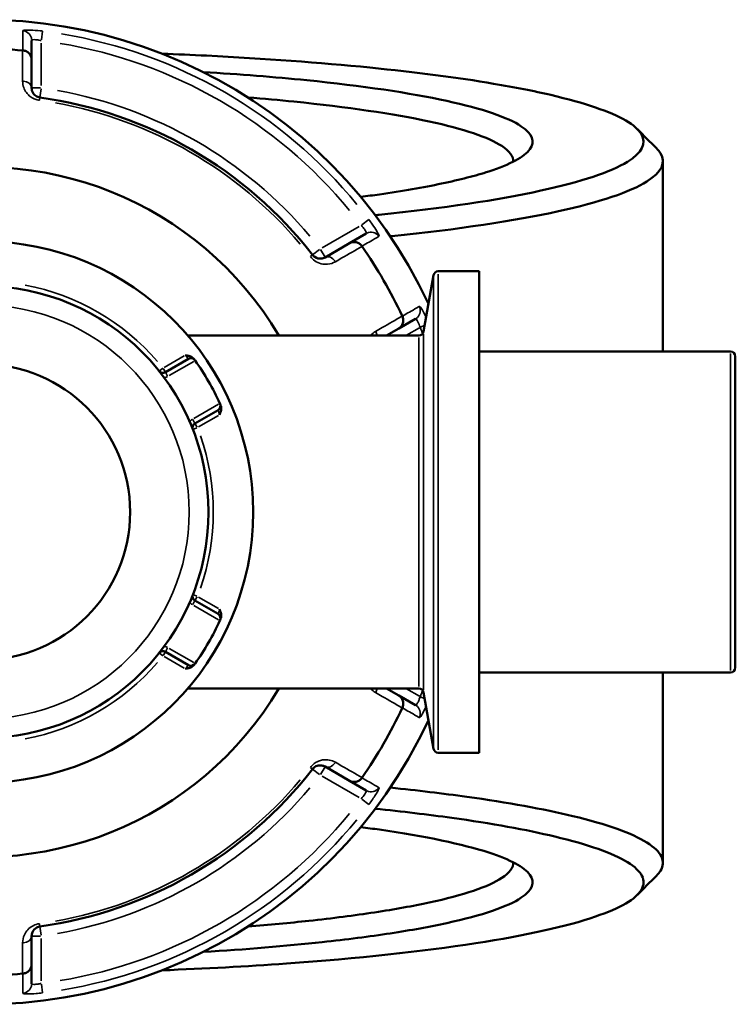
# Model space of a CAD drawing. Header units: millimetres. Extents: x 0 to 904, y 0 to 929.
# Tile 7 of 10: x 415 to 489, y 706 to 808. Entities that reach past the tile are written whole.
import ezdxf

# ---------------------------------------------------------------- set-up
doc = ezdxf.new("R2010")
doc.units = ezdxf.units.MM
doc.layers.add('Visible (ANSI)', color=7, linetype='Continuous', lineweight=50)
doc.layers.add('Visible Narrow (ANSI)', color=7, linetype='Continuous', lineweight=35)

msp = doc.modelspace()

# ---------------------------------------------------------------- linework, layer by layer
at = {"layer": 'Visible (ANSI)'}
for p, q in [((416.116, 803.792), (416.116, 805.798)), ((416.116, 800.865), (416.116, 803.792)), ((481.516, 793.279), (481.516, 773.561)), ((450.782, 785.784), (449.044, 784.781)), ((449.044, 784.781), (446.51, 783.317)), ((456.717, 775.636), (457.743, 781.46)), ((462.496, 781.873), (458.236, 781.873)), ((462.496, 781.873), (462.496, 732)), ((454.144, 775.947), (455.882, 776.951)), ((456.224, 775.223), (432.286, 775.223)), ((452.89, 775.223), (454.144, 775.947)), ((488.516, 773.561), (462.496, 773.561)), ((432.372, 772.8), (429.971, 771.413)), ((489.016, 773.061), (489.016, 740.812)), ((433.031, 766.113), (435.432, 767.499)), ((435.432, 746.373), (433.031, 747.76)), ((429.971, 742.46), (432.372, 741.073)), ((488.516, 740.312), (462.496, 740.312)), ((481.516, 740.312), (481.516, 720.594)), ((456.224, 738.649), (432.286, 738.649)), ((454.144, 737.925), (452.89, 738.649)), ((455.882, 736.922), (454.144, 737.925)), ((456.717, 738.236), (457.743, 732.413)), ((462.496, 732), (458.236, 732)), ((446.51, 730.555), (449.044, 729.092)), ((449.044, 729.092), (450.782, 728.089)), ((416.116, 710.081), (416.116, 713.008)), ((416.116, 708.074), (416.116, 710.081))]:
    msp.add_line(p, q, dxfattribs=at)
for radius in [28.05, 23.42, 15.3]:
    msp.add_circle((411.016, 756.936), radius, dxfattribs=at)
for centre, radius, start, end in [((411.016, 756.936), 51, 25.03519, 334.96481), ((411.016, 756.936), 47.999, 85.02648, 94.97352), ((411.016, 756.936), 43.35, 37.90565, 82.09435), ((411.016, 756.936), 35.749, 30.76616, 329.23384), ((411.016, 756.936), 47.999, 25.02648, 34.97352), ((458.236, 781.373), 0.5, 90, 170), ((456.224, 775.723), 0.5, 270, 350), ((488.516, 773.061), 0.5, 0, 90), ((432.622, 772.367), 0.5, 35.53316, 120), ((411.016, 756.936), 27.05, 24.56943, 35.43057), ((429.721, 771.846), 0.5, 218.5591, 300), ((435.182, 767.932), 0.5, 300, 24.46684), ((433.281, 765.68), 0.5, 120, 201.4409), ((433.281, 748.193), 0.5, 158.5591, 240), ((411.016, 756.936), 27.05, 324.56943, 335.43057), ((435.182, 745.94), 0.5, 335.53316, 60), ((429.721, 742.027), 0.5, 60, 141.4409), ((432.622, 741.506), 0.5, 240, 324.46684), ((488.516, 740.812), 0.5, 270, 0), ((456.224, 738.149), 0.5, 10, 90), ((411.016, 756.936), 47.999, 325.02648, 334.97352), ((458.236, 732.5), 0.5, 190, 270), ((411.016, 756.936), 43.35, 277.90565, 322.09435), ((411.016, 756.936), 47.999, 265.02648, 274.97352)]:
    msp.add_arc(centre, radius, start, end, dxfattribs=at)
for points in [[(415.203, 804.753), (415.195, 804.753), (415.186, 804.754), (415.178, 804.755)], [(478.871, 796.595), (479.531, 795.935), (480.191, 795.275), (480.851, 794.615)], [(450.348, 784.449), (450.343, 784.456), (450.338, 784.463), (450.333, 784.47)], [(454.52, 777.219), (454.516, 777.226), (454.513, 777.234), (454.509, 777.242)], [(433.057, 772.618), (433.048, 772.631), (433.039, 772.644), (433.029, 772.657)], [(435.637, 768.14), (435.631, 768.154), (435.624, 768.169), (435.617, 768.184)], [(435.617, 745.689), (435.624, 745.704), (435.631, 745.718), (435.637, 745.733)], [(433.029, 741.216), (433.039, 741.229), (433.048, 741.242), (433.057, 741.255)], [(454.509, 736.631), (454.513, 736.639), (454.516, 736.646), (454.52, 736.654)], [(450.333, 729.402), (450.338, 729.409), (450.343, 729.416), (450.348, 729.423)], [(480.851, 719.257), (480.191, 718.597), (479.531, 717.937), (478.871, 717.277)], [(415.178, 709.118), (415.186, 709.119), (415.195, 709.119), (415.203, 709.12)]]:
    msp.add_open_spline(points, degree=3, dxfattribs=at)
for points, knots in [([(416.116, 803.792), (416.116, 803.793), (416.116, 803.795), (416.116, 803.915), (416.093, 804.033), (416.003, 804.253), (415.937, 804.355), (415.769, 804.532), (415.668, 804.605), (415.445, 804.71), (415.326, 804.742), (415.203, 804.753)], [-0.0004764, -0.0004764, -0.0004764, -0.0004764, 0, 0, 0.03923697, 0.03923697, 0.07796289, 0.07796289, 0.11655078, 0.11655078, 0.15359492, 0.15359492, 0.15359492, 0.15359492]), ([(429.637, 804.416), (431.184, 804.355), (432.717, 804.287), (440.253, 803.912), (445.969, 803.494), (455.919, 802.499), (460.236, 801.937), (466.158, 800.939), (468.149, 800.547), (471.68, 799.724), (473.22, 799.294), (475.813, 798.408), (476.867, 797.951), (478.464, 797.02), (479.007, 796.546), (479.289, 796.069), (479.852, 795.116), (479.363, 794.151), (476.122, 792.159), (473.073, 791.142), (464.44, 789.258), (458.726, 788.403), (451.972, 787.703), (451.842, 787.689), (451.711, 787.676)], [0.2753649, 0.2753649, 0.2753649, 0.2753649, 0.3458146, 0.3458146, 0.6262452, 0.6262452, 0.8836396, 0.8836396, 1.0350481, 1.0350481, 1.1864566, 1.1864566, 1.337865, 1.337865, 1.4892735, 1.4892735, 1.4892735, 1.7920905, 1.7920905, 2.1356112, 2.1356112, 2.4982224, 2.4982224, 2.5053333, 2.5053333, 2.5053333, 2.5053333]), ([(450.204, 789.576), (450.866, 789.662), (451.513, 789.751), (454.532, 790.186), (456.693, 790.56), (460.491, 791.356), (462.128, 791.777), (465.725, 792.947), (467.166, 793.726), (467.736, 794.517), (468.305, 795.308), (468.003, 796.11), (465.45, 797.822), (462.818, 798.721), (455.303, 800.354), (450.356, 801.084), (441.279, 801.999), (437.678, 802.285), (433.898, 802.514)], [0.7578772, 0.7578772, 0.7578772, 0.7578772, 0.8058694, 0.8058694, 0.987363, 0.987363, 1.1688566, 1.1688566, 1.4715087, 1.4715087, 1.4715087, 1.7741609, 1.7741609, 2.1372829, 2.1372829, 2.5114285, 2.5114285, 2.7285952, 2.7285952, 2.7285952, 2.7285952]), ([(416.979, 799.874), (416.936, 799.88), (416.894, 799.889), (416.787, 799.918), (416.724, 799.943), (416.587, 800.012), (416.517, 800.061), (416.4, 800.163), (416.353, 800.216), (416.251, 800.353), (416.206, 800.441), (416.135, 800.64), (416.116, 800.753), (416.116, 800.865)], [0, 0, 0, 0, 0.02585168, 0.02585168, 0.06721438, 0.06721438, 0.12305037, 0.12305037, 0.17415567, 0.17415567, 0.25081718, 0.25081718, 0.34541583, 0.34541583, 0.34541583, 0.34541583]), ([(438.529, 799.878), (440.169, 799.747), (441.761, 799.603), (448.827, 798.892), (453.604, 798.191), (460.887, 796.618), (463.453, 795.752), (465.642, 794.319), (466.04, 793.773), (466.014, 793.228)], [-2.6151899, -2.6151899, -2.6151899, -2.6151899, -2.5114285, -2.5114285, -2.1372829, -2.1372829, -1.7741609, -1.7741609, -1.5591768, -1.5591768, -1.5591768, -1.5591768]), ([(453.275, 785.488), (453.331, 785.493), (453.386, 785.499), (460.268, 786.214), (466.144, 787.096), (474.998, 789.038), (478.112, 790.086), (481.392, 792.137), (481.866, 793.13), (481.259, 794.11), (481.155, 794.279), (481.019, 794.447), (480.851, 794.615)], [-2.5011535, -2.5011535, -2.5011535, -2.5011535, -2.4982224, -2.4982224, -2.1356112, -2.1356112, -1.7920905, -1.7920905, -1.4892735, -1.4892735, -1.4892735, -1.437135, -1.437135, -1.437135, -1.437135]), ([(449.044, 784.781), (449.046, 784.782), (449.047, 784.782), (449.151, 784.842), (449.265, 784.881), (449.501, 784.913), (449.622, 784.908), (449.859, 784.85), (449.973, 784.799), (450.176, 784.658), (450.263, 784.571), (450.333, 784.47)], [-0.15371258, -0.15371258, -0.15371258, -0.15371258, -0.15323745, -0.15323745, -0.11409175, -0.11409175, -0.07545624, -0.07545624, -0.03695797, -0.03695797, 0, 0, 0, 0]), ([(446.51, 783.317), (446.389, 783.248), (446.254, 783.202), (445.899, 783.168), (445.661, 783.21), (445.362, 783.415), (445.285, 783.487), (445.22, 783.569)], [0, 0, 0, 0, 0.11734182, 0.11734182, 0.28278882, 0.28278882, 0.34541683, 0.34541683, 0.34541683, 0.34541683]), ([(454.52, 777.219), (454.572, 777.107), (454.604, 776.988), (454.625, 776.742), (454.612, 776.618), (454.543, 776.384), (454.487, 776.276), (454.341, 776.088), (454.251, 776.009), (454.147, 775.949), (454.146, 775.948), (454.144, 775.947)], [-0.15359506, -0.15359506, -0.15359506, -0.15359506, -0.11655085, -0.11655085, -0.07796276, -0.07796276, -0.03923705, -0.03923705, 0, 0, 0.00047625, 0.00047625, 0.00047625, 0.00047625]), ([(432.022, 773.175), (432.023, 773.174), (432.025, 773.174), (432.157, 773.156), (432.289, 773.136), (432.524, 773.072), (432.643, 773.027), (432.838, 772.898), (432.902, 772.834), (432.949, 772.769)], [-0.000495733, -0.000495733, -0.000495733, -0.000495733, 0, 0, 0.039349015, 0.039349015, 0.072108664, 0.072108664, 0.097497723, 0.097497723, 0.097497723, 0.097497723]), ([(433.029, 772.657), (433.029, 772.657), (433.025, 772.662), (433.006, 772.689), (432.985, 772.719), (432.953, 772.763), (432.951, 772.766), (432.949, 772.769)], [0.631217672, 0.631217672, 0.631217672, 0.631217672, 0.650606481, 0.650606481, 0.681628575, 0.681628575, 0.683597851, 0.683597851, 0.683597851, 0.683597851]), ([(435.694, 768.015), (435.678, 768.05), (435.665, 768.079), (435.643, 768.126), (435.637, 768.14), (435.637, 768.14)], [0.578837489, 0.578837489, 0.578837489, 0.578837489, 0.601909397, 0.601909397, 0.631217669, 0.631217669, 0.631217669, 0.631217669]), ([(435.694, 768.015), (435.727, 767.941), (435.75, 767.854), (435.765, 767.62), (435.744, 767.494), (435.682, 767.259), (435.633, 767.134), (435.583, 767.011), (435.582, 767.01), (435.582, 767.008)], [0, 0, 0, 0, 0.024182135, 0.024182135, 0.055384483, 0.055384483, 0.092862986, 0.092862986, 0.093335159, 0.093335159, 0.093335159, 0.093335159]), ([(435.582, 746.864), (435.582, 746.863), (435.583, 746.861), (435.633, 746.738), (435.682, 746.614), (435.744, 746.378), (435.765, 746.252), (435.75, 746.019), (435.727, 745.932), (435.694, 745.858)], [-0.000495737, -0.000495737, -0.000495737, -0.000495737, 0, 0, 0.03934897, 0.03934897, 0.07210856, 0.07210856, 0.097497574, 0.097497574, 0.097497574, 0.097497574]), ([(435.637, 745.733), (435.637, 745.733), (435.64, 745.739), (435.654, 745.769), (435.669, 745.803), (435.691, 745.852), (435.692, 745.855), (435.694, 745.858)], [1.262435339, 1.262435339, 1.262435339, 1.262435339, 1.281821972, 1.281821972, 1.312840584, 1.312840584, 1.314815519, 1.314815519, 1.314815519, 1.314815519]), ([(432.949, 741.104), (432.902, 741.039), (432.838, 740.975), (432.643, 740.845), (432.524, 740.801), (432.289, 740.736), (432.157, 740.717), (432.025, 740.699), (432.023, 740.698), (432.022, 740.698)], [0, 0, 0, 0, 0.024182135, 0.024182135, 0.055384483, 0.055384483, 0.092862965, 0.092862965, 0.093335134, 0.093335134, 0.093335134, 0.093335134]), ([(432.949, 741.104), (432.972, 741.136), (432.99, 741.162), (433.02, 741.204), (433.029, 741.216), (433.029, 741.216)], [0.26075738, 0.26075738, 0.26075738, 0.26075738, 0.283829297, 0.283829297, 0.313137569, 0.313137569, 0.313137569, 0.313137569]), ([(454.144, 737.925), (454.146, 737.925), (454.147, 737.924), (454.251, 737.863), (454.341, 737.784), (454.487, 737.596), (454.543, 737.489), (454.612, 737.255), (454.625, 737.13), (454.604, 736.885), (454.572, 736.766), (454.52, 736.654)], [-0.15371258, -0.15371258, -0.15371258, -0.15371258, -0.15323743, -0.15323743, -0.11409174, -0.11409174, -0.0754562, -0.0754562, -0.03695796, -0.03695796, 0, 0, 0, 0]), ([(445.22, 730.304), (445.247, 730.338), (445.276, 730.37), (445.355, 730.448), (445.407, 730.49), (445.536, 730.574), (445.612, 730.611), (445.759, 730.66), (445.83, 730.675), (446.001, 730.695), (446.1, 730.69), (446.307, 730.651), (446.413, 730.611), (446.51, 730.555)], [0, 0, 0, 0, 0.02585168, 0.02585168, 0.06721438, 0.06721438, 0.12288915, 0.12288915, 0.17445287, 0.17445287, 0.25141662, 0.25141662, 0.34541603, 0.34541603, 0.34541603, 0.34541603]), ([(450.333, 729.402), (450.263, 729.301), (450.176, 729.214), (449.973, 729.073), (449.859, 729.022), (449.622, 728.965), (449.501, 728.959), (449.265, 728.992), (449.151, 729.031), (449.047, 729.09), (449.046, 729.091), (449.044, 729.092)], [-0.15359504, -0.15359504, -0.15359504, -0.15359504, -0.11655084, -0.11655084, -0.07796278, -0.07796278, -0.03923704, -0.03923704, 0, 0, 0.00047627, 0.00047627, 0.00047627, 0.00047627]), ([(480.85, 719.257), (481.018, 719.425), (481.155, 719.594), (481.259, 719.762), (481.563, 720.253), (481.598, 720.746), (481.128, 721.728), (480.624, 722.216), (479.087, 723.177), (478.054, 723.65), (475.483, 724.567), (473.945, 725.013), (469.157, 726.165), (465.459, 726.837), (458.735, 727.776), (456.083, 728.095), (453.275, 728.385)], [1.437135, 1.437135, 1.437135, 1.437135, 1.4892735, 1.4892735, 1.4892735, 1.640682, 1.640682, 1.7920905, 1.7920905, 1.9434989, 1.9434989, 2.0949074, 2.0949074, 2.3523018, 2.3523018, 2.5011535, 2.5011535, 2.5011535, 2.5011535]), ([(451.711, 726.196), (454.521, 725.909), (457.173, 725.593), (463.775, 724.673), (467.375, 724.021), (472.048, 722.904), (473.552, 722.471), (476.071, 721.581), (477.086, 721.122), (478.604, 720.189), (479.107, 719.714), (479.591, 718.76), (479.57, 718.28), (479.289, 717.803), (478.725, 716.85), (477.11, 715.908), (471.568, 714.014), (467.354, 713.077), (456.578, 711.407), (449.893, 710.69), (438.4, 709.867), (434.081, 709.631), (429.636, 709.457)], [-2.5053333, -2.5053333, -2.5053333, -2.5053333, -2.3523018, -2.3523018, -2.0949074, -2.0949074, -1.9434989, -1.9434989, -1.7920905, -1.7920905, -1.640682, -1.640682, -1.4892735, -1.4892735, -1.4892735, -1.1864566, -1.1864566, -0.842243, -0.842243, -0.4777172, -0.4777172, -0.2753649, -0.2753649, -0.2753649, -0.2753649]), ([(433.9, 711.359), (438.292, 711.625), (442.441, 711.968), (448.746, 712.652), (451.109, 712.957), (455.432, 713.617), (457.39, 713.972), (460.968, 714.75), (462.553, 715.175), (465.143, 716.059), (466.146, 716.517), (468.003, 717.762), (468.305, 718.565), (467.736, 719.356), (467.166, 720.147), (465.725, 720.925), (460.78, 722.534), (456.92, 723.343), (451.513, 724.121), (450.866, 724.21), (450.204, 724.297)], [-2.7285952, -2.7285952, -2.7285952, -2.7285952, -2.476217, -2.476217, -2.30675, -2.30675, -2.1372829, -2.1372829, -1.9557219, -1.9557219, -1.7741609, -1.7741609, -1.4715087, -1.4715087, -1.4715087, -1.1688566, -1.1688566, -0.8058694, -0.8058694, -0.7578772, -0.7578772, -0.7578772, -0.7578772]), ([(466.014, 720.645), (466.04, 720.1), (465.642, 719.554), (464.141, 718.571), (463.158, 718.129), (460.634, 717.277), (459.093, 716.867), (455.626, 716.118), (453.732, 715.777), (449.557, 715.142), (447.277, 714.849), (442.836, 714.368), (440.726, 714.171), (438.529, 713.995)], [1.5591768, 1.5591768, 1.5591768, 1.5591768, 1.7741609, 1.7741609, 1.9557219, 1.9557219, 2.1372829, 2.1372829, 2.30675, 2.30675, 2.476217, 2.476217, 2.6151899, 2.6151899, 2.6151899, 2.6151899]), ([(416.116, 713.008), (416.116, 713.146), (416.145, 713.287), (416.289, 713.604), (416.435, 713.781), (416.754, 713.946), (416.865, 713.982), (416.979, 713.998)], [0, 0, 0, 0, 0.11734182, 0.11734182, 0.27620858, 0.27620858, 0.34541645, 0.34541645, 0.34541645, 0.34541645]), ([(416.116, 710.081), (416.116, 710.079), (416.116, 710.078), (416.116, 709.958), (416.093, 709.84), (416.003, 709.619), (415.937, 709.517), (415.769, 709.341), (415.668, 709.267), (415.445, 709.162), (415.326, 709.13), (415.203, 709.12)], [-0.15371258, -0.15371258, -0.15371258, -0.15371258, -0.15323729, -0.15323729, -0.11409168, -0.11409168, -0.07545593, -0.07545593, -0.03695789, -0.03695789, 0, 0, 0, 0])]:
    msp.add_open_spline(points, degree=3, knots=knots, dxfattribs=at)
at = {"layer": 'Visible Narrow (ANSI)'}
for p, q in [((417.126, 805.839), (417.239, 806.745)), ((417.116, 801.11), (417.116, 805.521)), ((417.038, 800.865), (416.119, 800.865)), ((416.979, 799.877), (417.106, 800.787)), ((416.942, 799.611), (416.979, 799.874)), ((450.041, 786.511), (446.222, 784.306)), ((451.041, 787.229), (450.313, 786.678)), ((445.22, 783.569), (445.011, 783.406)), ((445.948, 784.135), (445.223, 783.571)), ((446.508, 783.32), (446.049, 784.115)), ((458.236, 781.566), (458.236, 732.307)), ((457.743, 732.715), (457.743, 781.158)), ((456.379, 776.079), (456.807, 776.259)), ((454.963, 775.266), (456.281, 776.026)), ((456.717, 775.406), (456.717, 738.466)), ((456.224, 738.875), (456.224, 774.998)), ((488.516, 740.517), (488.516, 773.356)), ((431.907, 773.108), (429.836, 771.913)), ((430.363, 771.062), (432.915, 772.536)), ((429.69, 771.822), (429.331, 771.536)), ((429.97, 771.415), (429.741, 771.812)), ((430.201, 771.014), (429.972, 771.412)), ((435.475, 768.102), (432.923, 766.628)), ((433.03, 766.114), (432.801, 766.512)), ((433.261, 765.714), (433.032, 766.112)), ((433.396, 765.747), (435.467, 766.942)), ((432.817, 765.498), (433.244, 765.666)), ((432.801, 747.361), (433.03, 747.758)), ((433.244, 748.207), (432.817, 748.375)), ((433.032, 747.761), (433.261, 748.159)), ((435.467, 746.931), (433.396, 748.126)), ((432.923, 747.245), (435.475, 745.771)), ((429.972, 742.461), (430.201, 742.859)), ((432.915, 741.337), (430.363, 742.811)), ((429.331, 742.337), (429.69, 742.051)), ((429.741, 742.06), (429.97, 742.458)), ((429.836, 741.96), (431.907, 740.765)), ((456.281, 737.847), (454.963, 738.607)), ((456.807, 737.613), (456.379, 737.794)), ((445.011, 730.467), (445.22, 730.304)), ((446.049, 729.757), (446.508, 730.553)), ((445.223, 730.302), (445.948, 729.738)), ((446.222, 729.567), (450.041, 727.361)), ((450.313, 727.194), (451.041, 726.643)), ((416.979, 713.999), (416.942, 714.262)), ((416.119, 713.008), (417.038, 713.008)), ((417.106, 713.086), (416.979, 713.995)), ((417.116, 708.352), (417.116, 712.763)), ((417.239, 707.128), (417.126, 708.034))]:
    msp.add_line(p, q, dxfattribs=at)
msp.add_circle((411.016, 756.936), 21.42, dxfattribs=at)
for centre, radius, start, end in [((411.016, 756.936), 50.205, 39.40871, 80.59129), ((411.016, 756.936), 49.209, 39.40871, 80.59129), ((411.016, 756.936), 44.35, 40.11509, 79.88491), ((411.016, 756.936), 43.057, 40.11509, 79.88491), ((411.016, 756.936), 23.92, 40.70319, 79.29681), ((411.016, 756.936), 49.209, 22.10334, 22.83837), ((429.721, 771.846), 1, 278.64054, 298.87582), ((433.281, 765.68), 1, 121.12418, 141.35946), ((411.016, 756.936), 23.92, 340.70319, 19.29681), ((433.281, 748.193), 1, 218.64054, 238.87582), ((429.721, 742.027), 1, 61.12418, 81.35946), ((411.016, 756.936), 23.92, 280.70319, 319.29681), ((411.016, 756.936), 49.209, 337.16163, 337.89666), ((411.016, 756.936), 43.057, 280.11509, 319.88491), ((411.016, 756.936), 44.35, 280.11509, 319.88491), ((411.016, 756.936), 49.209, 279.40871, 320.59129), ((411.016, 756.936), 50.205, 279.40871, 320.59129)]:
    msp.add_arc(centre, radius, start, end, dxfattribs=at)
for centre, major_axis, ratio, start_param, end_param in [((415.116, 805.798), (1, 0), 0.9961681, 0.0743701, 1.413032), ((415.116, 800.865), (1, 0), 0.7055719, 0.0752519, 1.4297859), ((451.282, 784.918), (-0.5, 0.866), 0.9961681, 4.8701533, 6.2088152), ((447.01, 782.451), (-0.5, 0.866), 0.7055719, 4.8533994, 6.2079334), ((455.382, 777.817), (0.5, -0.866), 0.9961681, 0.0743701, 1.413032), ((451.11, 775.35), (0.5, -0.866), 0.7055719, 1.0710112, 1.4821943), ((451.11, 738.523), (-0.5, -0.866), 0.7055719, 1.6593984, 2.0705815), ((455.382, 736.056), (0.5, 0.866), 0.9961681, 4.8701533, 6.2088152), ((447.01, 731.421), (-0.5, -0.866), 0.7055719, 0.0752519, 1.4297859), ((451.282, 728.955), (-0.5, -0.866), 0.9961681, 0.0743701, 1.413032), ((415.116, 713.008), (1, 0), 0.7055719, 4.8533994, 6.2079334), ((415.116, 708.074), (1, 0), 0.9961681, 4.8701533, 6.2088152)]:
    msp.add_ellipse(centre, major_axis=major_axis, ratio=ratio, start_param=start_param, end_param=end_param, dxfattribs=at)
for points, knots in [([(417.24, 806.754), (417.164, 806.764), (417.087, 806.773), (416.652, 806.821), (416.302, 806.847), (415.788, 806.865), (415.6, 806.863), (415.357, 806.848), (415.281, 806.837), (415.213, 806.813), (415.2, 806.803), (415.2, 806.791)], [-0.31481112, -0.31481112, -0.31481112, -0.31481112, -0.29222008, -0.29222008, -0.18520991, -0.18520991, -0.1028944, -0.1028944, -0.03957477, -0.03957477, 0, 0, 0, 0]), ([(415.2, 806.791), (415.2, 806.763), (415.2, 806.735), (415.2, 806.407), (415.201, 806.108), (415.201, 805.808), (415.202, 805.549), (415.202, 805.291), (415.203, 804.939), (415.203, 804.846), (415.203, 804.753)], [-2.8973048, -2.8973048, -2.8973048, -2.8973048, -2.8010583, -2.8010583, -1.7733902, -1.7733902, -1.7733902, -0.8866951, -0.8866951, -0.5671389, -0.5671389, -0.5671389, -0.5671389]), ([(416.116, 805.798), (416.116, 805.81), (416.123, 805.82), (416.156, 805.844), (416.193, 805.855), (416.313, 805.871), (416.405, 805.873), (416.657, 805.856), (416.828, 805.831), (417.042, 805.784), (417.079, 805.775), (417.116, 805.766)], [0, 0, 0, 0, 0.03957477, 0.03957477, 0.1028944, 0.1028944, 0.18520991, 0.18520991, 0.29222008, 0.29222008, 0.31481112, 0.31481112, 0.31481112, 0.31481112]), ([(415.178, 804.755), (415.179, 803.954), (415.18, 803.152), (415.181, 802.351), (415.181, 802.09), (415.182, 801.83), (415.182, 801.569)], [-1.97914638, -1.97914638, -1.97914638, -1.97914638, -1.63991954, -1.63991954, -1.63991954, -1.52956, -1.52956, -1.52956, -1.52956]), ([(415.182, 801.569), (415.182, 801.345), (415.22, 801.12), (415.365, 800.721), (415.457, 800.545), (415.664, 800.269), (415.762, 800.163), (415.998, 799.959), (416.141, 799.861), (416.42, 799.722), (416.548, 799.673), (416.766, 799.614), (416.852, 799.596), (416.938, 799.584)], [-0.34541583, -0.34541583, -0.34541583, -0.34541583, -0.25081718, -0.25081718, -0.17415567, -0.17415567, -0.12305037, -0.12305037, -0.06721438, -0.06721438, -0.02585168, -0.02585168, 0, 0, 0, 0]), ([(450.254, 786.634), (450.325, 786.56), (450.394, 786.483), (450.555, 786.289), (450.638, 786.173), (450.773, 785.947), (450.808, 785.852), (450.796, 785.797), (450.79, 785.789), (450.782, 785.784)], [0, 0, 0, 0, 0.06043739, 0.06043739, 0.15713721, 0.15713721, 0.28284699, 0.28284699, 0.31481354, 0.31481354, 0.31481354, 0.31481354]), ([(452.1, 785.487), (452.108, 785.491), (452.111, 785.503), (452.102, 785.596), (452.015, 785.781), (451.743, 786.242), (451.585, 786.486), (451.293, 786.905), (451.172, 787.071), (451.048, 787.235)], [-0.31481354, -0.31481354, -0.31481354, -0.31481354, -0.28284699, -0.28284699, -0.15713721, -0.15713721, -0.06043739, -0.06043739, 0, 0, 0, 0]), ([(450.333, 784.47), (450.414, 784.517), (450.495, 784.563), (450.8, 784.739), (451.024, 784.868), (451.248, 784.996), (451.508, 785.146), (451.767, 785.295), (452.052, 785.459), (452.076, 785.473), (452.1, 785.487)], [-3.5347812, -3.5347812, -3.5347812, -3.5347812, -3.215225, -3.215225, -2.3285299, -2.3285299, -2.3285299, -1.3008619, -1.3008619, -1.2046153, -1.2046153, -1.2046153, -1.2046153]), ([(447.586, 782.86), (447.812, 782.99), (448.038, 783.12), (448.265, 783.25), (448.959, 783.65), (449.653, 784.05), (450.348, 784.449)], [-3.24885411, -3.24885411, -3.24885411, -3.24885411, -3.13846006, -3.13846006, -3.13846006, -2.79926773, -2.79926773, -2.79926773, -2.79926773]), ([(444.989, 783.389), (445.12, 783.222), (445.276, 783.076), (445.881, 782.656), (446.361, 782.567), (447.074, 782.632), (447.346, 782.722), (447.586, 782.86)], [-0.34541683, -0.34541683, -0.34541683, -0.34541683, -0.28278882, -0.28278882, -0.11734182, -0.11734182, 0, 0, 0, 0]), ([(454.509, 777.242), (453.816, 776.84), (453.123, 776.439), (452.429, 776.037), (452.204, 775.907), (451.978, 775.776), (451.752, 775.645)], [-1.97914638, -1.97914638, -1.97914638, -1.97914638, -1.63999425, -1.63999425, -1.63999425, -1.52956, -1.52956, -1.52956, -1.52956]), ([(456.283, 778.241), (456.259, 778.227), (456.235, 778.213), (455.951, 778.048), (455.692, 777.898), (455.433, 777.748), (455.209, 777.618), (454.985, 777.488), (454.681, 777.312), (454.6, 777.265), (454.52, 777.219)], [-2.8973048, -2.8973048, -2.8973048, -2.8973048, -2.8010583, -2.8010583, -1.7733903, -1.7733903, -1.7733903, -0.8866951, -0.8866951, -0.5671389, -0.5671389, -0.5671389, -0.5671389]), ([(456.977, 777.112), (456.899, 777.274), (456.823, 777.426), (456.645, 777.762), (456.549, 777.926), (456.413, 778.132), (456.365, 778.192), (456.309, 778.24), (456.294, 778.247), (456.283, 778.241)], [-0.24275499, -0.24275499, -0.24275499, -0.24275499, -0.18638694, -0.18638694, -0.1035483, -0.1035483, -0.03982627, -0.03982627, 0, 0, 0, 0]), ([(455.882, 776.951), (455.892, 776.956), (455.905, 776.956), (455.942, 776.939), (455.971, 776.912), (456.045, 776.815), (456.093, 776.735), (456.217, 776.481), (456.293, 776.279), (456.354, 776.068)], [0, 0, 0, 0, 0.03982627, 0.03982627, 0.1035483, 0.1035483, 0.18638694, 0.18638694, 0.31481104, 0.31481104, 0.31481104, 0.31481104]), ([(432.022, 773.175), (432.039, 773.157), (432.057, 773.14), (432.136, 773.059), (432.194, 772.997), (432.278, 772.906), (432.308, 772.872), (432.347, 772.828), (432.359, 772.814), (432.37, 772.802), (432.372, 772.8), (432.372, 772.8)], [-0.78884788, -0.78884788, -0.78884788, -0.78884788, -0.77438464, -0.77438464, -0.7219573, -0.7219573, -0.68162858, -0.68162858, -0.65060648, -0.65060648, -0.63121767, -0.63121767, -0.63121767, -0.63121767]), ([(435.432, 767.499), (435.432, 767.499), (435.435, 767.493), (435.447, 767.457), (435.46, 767.418), (435.499, 767.298), (435.527, 767.207), (435.563, 767.076), (435.573, 767.042), (435.582, 767.008)], [-0.63121767, -0.63121767, -0.63121767, -0.63121767, -0.6019094, -0.6019094, -0.55501616, -0.55501616, -0.49405496, -0.49405496, -0.47358743, -0.47358743, -0.47358743, -0.47358743]), ([(435.582, 746.864), (435.575, 746.84), (435.569, 746.816), (435.539, 746.707), (435.514, 746.626), (435.477, 746.508), (435.463, 746.465), (435.444, 746.409), (435.439, 746.392), (435.433, 746.376), (435.432, 746.373), (435.432, 746.373)], [-1.42006557, -1.42006557, -1.42006557, -1.42006557, -1.40558624, -1.40558624, -1.35316478, -1.35316478, -1.31284058, -1.31284058, -1.28182197, -1.28182197, -1.26243534, -1.26243534, -1.26243534, -1.26243534]), ([(432.372, 741.073), (432.372, 741.073), (432.367, 741.068), (432.343, 741.039), (432.316, 741.009), (432.231, 740.915), (432.166, 740.845), (432.071, 740.748), (432.046, 740.723), (432.022, 740.698)], [-0.31313757, -0.31313757, -0.31313757, -0.31313757, -0.2838293, -0.2838293, -0.23693606, -0.23693606, -0.17597486, -0.17597486, -0.15550734, -0.15550734, -0.15550734, -0.15550734]), ([(451.752, 738.228), (451.978, 738.097), (452.204, 737.966), (452.429, 737.835), (453.123, 737.434), (453.816, 737.032), (454.509, 736.631)], [-2.9717419, -2.9717419, -2.9717419, -2.9717419, -2.86130766, -2.86130766, -2.86130766, -2.52215552, -2.52215552, -2.52215552, -2.52215552]), ([(456.354, 737.804), (456.331, 737.725), (456.306, 737.646), (456.237, 737.45), (456.19, 737.339), (456.085, 737.121), (456.027, 737.028), (455.937, 736.927), (455.904, 736.909), (455.882, 736.922)], [0, 0, 0, 0, 0.04867645, 0.04867645, 0.12655878, 0.12655878, 0.2278058, 0.2278058, 0.31481397, 0.31481397, 0.31481397, 0.31481397]), ([(454.52, 736.654), (454.6, 736.607), (454.681, 736.561), (454.985, 736.384), (455.209, 736.255), (455.433, 736.125), (455.692, 735.975), (455.951, 735.824), (456.235, 735.66), (456.259, 735.646), (456.283, 735.632)], [-3.5347812, -3.5347812, -3.5347812, -3.5347812, -3.215225, -3.215225, -2.3285299, -2.3285299, -2.3285299, -1.3008619, -1.3008619, -1.2046153, -1.2046153, -1.2046153, -1.2046153]), ([(456.283, 735.632), (456.305, 735.619), (456.355, 735.665), (456.513, 735.885), (456.628, 736.078), (456.828, 736.457), (456.902, 736.604), (456.977, 736.761)], [-0.31481397, -0.31481397, -0.31481397, -0.31481397, -0.2278058, -0.2278058, -0.12655878, -0.12655878, -0.07205572, -0.07205572, -0.07205572, -0.07205572]), ([(447.586, 731.012), (447.394, 731.123), (447.181, 731.203), (446.764, 731.278), (446.566, 731.286), (446.221, 731.245), (446.079, 731.213), (445.783, 731.11), (445.628, 731.036), (445.368, 730.864), (445.262, 730.778), (445.102, 730.619), (445.043, 730.553), (444.989, 730.484)], [-0.34541603, -0.34541603, -0.34541603, -0.34541603, -0.25141662, -0.25141662, -0.17445287, -0.17445287, -0.12288915, -0.12288915, -0.06721438, -0.06721438, -0.02585168, -0.02585168, 0, 0, 0, 0]), ([(450.348, 729.423), (449.654, 729.823), (448.959, 730.222), (448.265, 730.622), (448.039, 730.752), (447.813, 730.882), (447.586, 731.012)], [-1.97914638, -1.97914638, -1.97914638, -1.97914638, -1.64002566, -1.64002566, -1.64002566, -1.52956, -1.52956, -1.52956, -1.52956]), ([(452.1, 728.386), (452.076, 728.4), (452.052, 728.414), (451.767, 728.577), (451.508, 728.727), (451.248, 728.876), (451.024, 729.005), (450.8, 729.134), (450.495, 729.309), (450.414, 729.356), (450.333, 729.402)], [-2.8973048, -2.8973048, -2.8973048, -2.8973048, -2.8010583, -2.8010583, -1.7733903, -1.7733903, -1.7733903, -0.8866951, -0.8866951, -0.5671389, -0.5671389, -0.5671389, -0.5671389]), ([(451.048, 726.638), (451.311, 726.986), (451.559, 727.344), (451.865, 727.832), (451.96, 727.998), (452.07, 728.219), (452.099, 728.291), (452.113, 728.363), (452.11, 728.38), (452.1, 728.386)], [-0.31481094, -0.31481094, -0.31481094, -0.31481094, -0.18655676, -0.18655676, -0.10364264, -0.10364264, -0.03986256, -0.03986256, 0, 0, 0, 0]), ([(450.782, 728.089), (450.792, 728.083), (450.798, 728.072), (450.802, 728.03), (450.793, 727.992), (450.746, 727.88), (450.7, 727.798), (450.542, 727.563), (450.406, 727.396), (450.254, 727.239)], [0, 0, 0, 0, 0.03986256, 0.03986256, 0.10364264, 0.10364264, 0.18655676, 0.18655676, 0.31481094, 0.31481094, 0.31481094, 0.31481094]), ([(416.938, 714.288), (416.706, 714.256), (416.481, 714.183), (415.832, 713.852), (415.534, 713.496), (415.24, 712.862), (415.182, 712.581), (415.182, 712.304)], [-0.34541645, -0.34541645, -0.34541645, -0.34541645, -0.27620858, -0.27620858, -0.11734182, -0.11734182, 0, 0, 0, 0]), ([(415.182, 712.304), (415.182, 712.043), (415.181, 711.782), (415.181, 711.521), (415.18, 710.72), (415.179, 709.919), (415.178, 709.118)], [-0.97913562, -0.97913562, -0.97913562, -0.97913562, -0.86870447, -0.86870447, -0.86870447, -0.52954924, -0.52954924, -0.52954924, -0.52954924]), ([(415.203, 709.12), (415.203, 709.027), (415.203, 708.934), (415.202, 708.582), (415.202, 708.323), (415.201, 708.065), (415.201, 707.765), (415.2, 707.465), (415.2, 707.138), (415.2, 707.11), (415.2, 707.082)], [-3.5347812, -3.5347812, -3.5347812, -3.5347812, -3.215225, -3.215225, -2.3285299, -2.3285299, -2.3285299, -1.3008619, -1.3008619, -1.2046153, -1.2046153, -1.2046153, -1.2046153]), ([(417.116, 708.107), (417.006, 708.08), (416.896, 708.057), (416.624, 708.013), (416.472, 708.001), (416.203, 708.005), (416.116, 708.033), (416.116, 708.074)], [0, 0, 0, 0, 0.06653404, 0.06653404, 0.1729885, 0.1729885, 0.31481287, 0.31481287, 0.31481287, 0.31481287]), ([(415.2, 707.082), (415.2, 707.04), (415.376, 707.013), (415.925, 707.009), (416.235, 707.022), (416.79, 707.067), (417.015, 707.091), (417.24, 707.119)], [-0.31481287, -0.31481287, -0.31481287, -0.31481287, -0.1729885, -0.1729885, -0.06653404, -0.06653404, 0, 0, 0, 0])]:
    msp.add_open_spline(points, degree=3, knots=knots, dxfattribs=at)
for points in [[(451.752, 775.645), (451.564, 775.536), (451.393, 775.396), (451.244, 775.223)], [(451.244, 738.649), (451.392, 738.477), (451.564, 738.337), (451.752, 738.228)]]:
    msp.add_open_spline(points, degree=3, dxfattribs=at)

doc.saveas('drawing.dxf')
